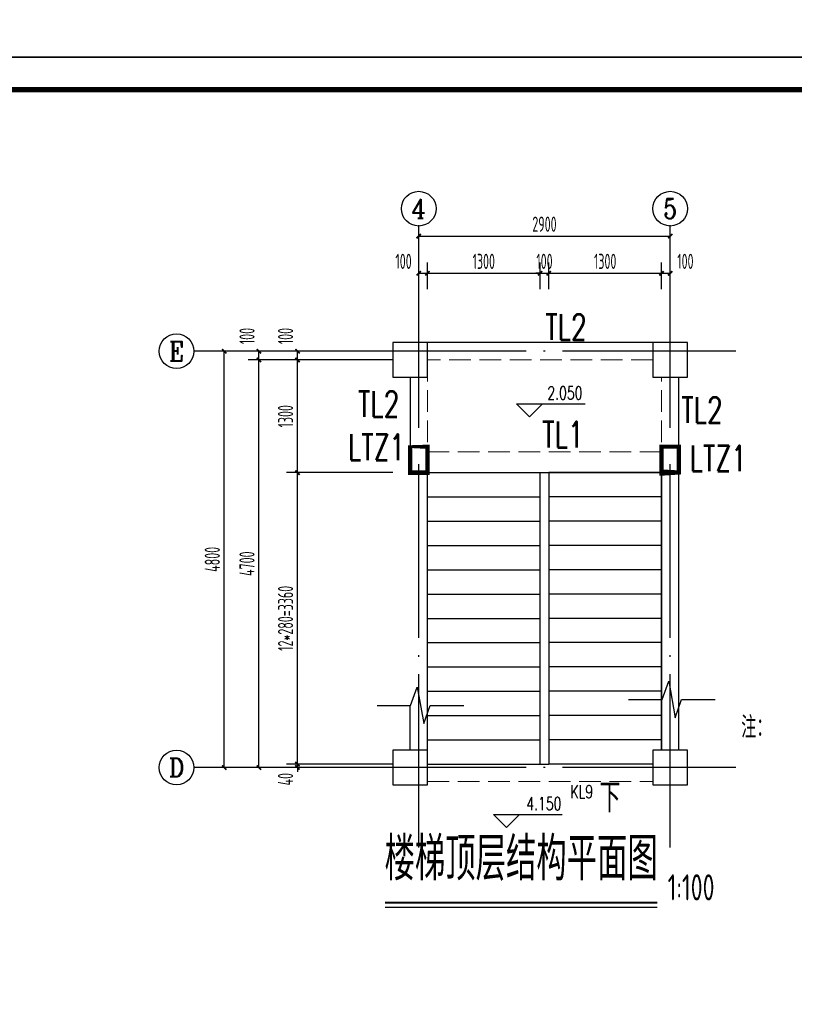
# Model space of a CAD drawing. Extents: x 4550910 to 19796140, y 148416 to 4611575.
# Tile 3 of 49: x 9697338 to 9706270, y 2030211 to 2041563. Entities that reach past the tile are written whole.
import ezdxf
from ezdxf.enums import TextEntityAlignment as Align

# ---------------------------------------------------------------- set-up
doc = ezdxf.new("R2010")
doc.units = 0
doc.header["$LTSCALE"] = 1000
for name, pattern in [('DASH', [0.35, 0.25, -0.1]), ('DASHED', [0.75, 0.5, -0.25]), ('DOTE', [2.4200000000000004, 2, -0.2, 0.02, -0.2])]:
    doc.linetypes.add(name, pattern=pattern)
doc.layers.get('0').update_dxf_attribs({"linetype": 'CONTINUOUS'})
doc.layers.get('Defpoints').update_dxf_attribs({"linetype": 'CONTINUOUS'})
for name, color, linetype in [('AXIS_DIM', 3, 'CONTINUOUS'), ('AXIS_TEXT', 7, 'CONTINUOUS'), ('COLUMN', 1, 'CONTINUOUS'), ('DIM_ELEV', 3, 'CONTINUOUS'), ('DIM_SYMB', 3, 'CONTINUOUS'), ('DOTE', 8, 'DOTE'), ('LATRINE', 6, 'CONTINUOUS'), ('PUB_TEXT', 7, 'CONTINUOUS'), ('STAIR', 2, 'CONTINUOUS'), ('TEXT', 7, 'CONTINUOUS'), ('THICK', 6, 'CONTINUOUS'), ('THIN', 7, 'CONTINUOUS'), ('WALL', 2, 'CONTINUOUS'), ('图框', 7, 'CONTINUOUS')]:
    doc.layers.add(name, color=color, linetype=linetype)
doc.layers.add('BEAM', color=4, linetype='DASHED', lineweight=0)
doc.layers.add('意见', color=6, linetype='CONTINUOUS', plot=False)
doc.styles.add('_HZTXT', font='txt.shx', dxfattribs={"width": 0.8, "bigfont": 'hztxt.shx'})
doc.styles.add('_TCH_AXIS', font='COMPLEX', dxfattribs={"bigfont": 'GBCBIG'})
doc.styles.add('_TCH_DIM', font='SIMPLEX', dxfattribs={"bigfont": 'GBCBIG'})
doc.styles.add('COMPLEX', font='complex.shx', dxfattribs={"bigfont": 'gbcbig.shx'})
doc.styles.add('DIM_FONT', font='tssdeng2.shx', dxfattribs={"width": 0.6, "bigfont": 'hztxt.shx'})
doc.styles.add('TSSD_Norm', font='Tssdeng.shx', dxfattribs={"bigfont": 'hztxt.shx'})
doc.dimstyles.new('_TCH_ARCH&&50', dxfattribs={"dimscale": 0.5, "dimtxt": 350, "dimasz": 100, "dimexe": 250, "dimexo": 300, "dimgap": 100, "dimtad": 1, "dimdec": 0, "dimzin": 0, "dimdsep": 46, "dimtxsty": 'DIM_FONT', "dimblk": 'ARCHTICK', "dimcen": 0.09, "dimclrt": 7, "dimazin": 2, "dimtfac": 1, "dimtdec": 0, "dimtix": 1, "dimtmove": 2, "dimatfit": 3, "dimfxl": 0, "dimtolj": 1, "dimtzin": 0, "dimarcsym": 0})

# ---------------------------------------------------------------- blocks, each defined once
blk = doc.blocks.new('_ArchTick')
at = {"color": 0, "linetype": 'ByBlock', "const_width": 0.4}
blk.add_lwpolyline([(-0.5, -0.5), (0.5, 0.5)], dxfattribs=at)
blk = doc.blocks.new('*D346')
at = {"layer": 'AXIS_DIM', "color": 0, "lineweight": -2, "transparency": 16777216}
for p, q in [((9701640.695828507, 2032980.816146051), (9700415.695828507, 2032980.816146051)), ((9700540.695828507, 2032980.816146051), (9700540.695828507, 2033030.816146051)), ((9700540.695828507, 2032940.816146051), (9700540.695828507, 2032980.816146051)), ((9701640.695828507, 2032940.816146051), (9700415.695828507, 2032940.816146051)), ((9700540.695828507, 2032940.816146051), (9700540.695828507, 2032890.816146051))]:
    blk.add_line(p, q, dxfattribs=at)
at = {"layer": 'Defpoints', "color": 0, "transparency": 16777216}
for p in [(9700540.695828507, 2032980.816146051), (9701790.695828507, 2032980.816146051), (9701790.695828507, 2032940.816146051)]:
    blk.add_point(p, dxfattribs=at)
at = {"layer": 'AXIS_DIM', "color": 0, "lineweight": -2, "transparency": 16777216, "xscale": 50, "yscale": 50, "zscale": 50}
for p, rotation in [((9700540.695828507, 2032980.816146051), 270), ((9700540.695828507, 2032940.816146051), 90)]:
    blk.add_blockref('_ArchTick', p, dxfattribs=dict(at, rotation=rotation))
at = {"layer": 'AXIS_DIM', "color": 7, "transparency": 16777216, "insert": (9700403.195828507, 2032805.816146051), "char_height": 175, "attachment_point": 5, "rotation": 90, "style": 'DIM_FONT'}
blk.add_mtext('\\A1;40', dxfattribs=at)
blk = doc.blocks.new('*D347')
at = {"layer": 'AXIS_DIM', "color": 0, "lineweight": -2, "transparency": 16777216}
for p, q in [((9701640.695828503, 2036340.816146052), (9700415.695828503, 2036340.816146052)), ((9700540.695828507, 2032980.816146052), (9700540.695828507, 2036340.816146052)), ((9701640.695828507, 2032980.816146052), (9700415.695828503, 2032980.816146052))]:
    blk.add_line(p, q, dxfattribs=at)
at = {"layer": 'Defpoints', "color": 0, "transparency": 16777216}
for p in [(9700540.695828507, 2036340.816146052), (9701790.695828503, 2036340.816146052), (9701790.695828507, 2032980.816146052)]:
    blk.add_point(p, dxfattribs=at)
at = {"layer": 'AXIS_DIM', "color": 0, "lineweight": -2, "transparency": 16777216, "xscale": 50, "yscale": 50, "zscale": 50}
for p, rotation in [((9700540.695828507, 2036340.816146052), 90), ((9700540.695828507, 2032980.816146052), 270)]:
    blk.add_blockref('_ArchTick', p, dxfattribs=dict(at, rotation=rotation))
at = {"layer": 'AXIS_DIM', "color": 7, "transparency": 16777216, "insert": (9700403.195828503, 2034660.816146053), "char_height": 175, "attachment_point": 5, "rotation": 90, "style": 'DIM_FONT'}
blk.add_mtext('\\A1;12*280=3360', dxfattribs=at)
blk = doc.blocks.new('*D348')
at = {"layer": 'AXIS_DIM', "color": 0, "lineweight": -2, "transparency": 16777216}
for p, q in [((9701640.695828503, 2037640.816146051), (9700415.695828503, 2037640.816146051)), ((9700540.695828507, 2036340.816146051), (9700540.695828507, 2037640.816146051)), ((9701640.695828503, 2036340.816146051), (9700415.695828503, 2036340.816146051))]:
    blk.add_line(p, q, dxfattribs=at)
at = {"layer": 'Defpoints', "color": 0, "transparency": 16777216}
for p in [(9700540.695828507, 2037640.816146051), (9701790.695828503, 2037640.816146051), (9701790.695828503, 2036340.816146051)]:
    blk.add_point(p, dxfattribs=at)
at = {"layer": 'AXIS_DIM', "color": 0, "lineweight": -2, "transparency": 16777216, "xscale": 50, "yscale": 50, "zscale": 50}
for p, rotation in [((9700540.695828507, 2037640.816146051), 90), ((9700540.695828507, 2036340.816146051), 270)]:
    blk.add_blockref('_ArchTick', p, dxfattribs=dict(at, rotation=rotation))
at = {"layer": 'AXIS_DIM', "color": 7, "transparency": 16777216, "insert": (9700403.195828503, 2036990.816146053), "char_height": 175, "attachment_point": 5, "rotation": 90, "style": 'DIM_FONT'}
blk.add_mtext('\\A1;1300', dxfattribs=at)
blk = doc.blocks.new('*D349')
at = {"layer": 'AXIS_DIM', "color": 0, "lineweight": -2, "transparency": 16777216}
for p, q in [((9701640.695828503, 2037740.816146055), (9700415.695828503, 2037740.816146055)), ((9701640.695828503, 2037640.816146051), (9700415.695828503, 2037640.816146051)), ((9700540.695828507, 2037640.816146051), (9700540.695828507, 2037740.816146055))]:
    blk.add_line(p, q, dxfattribs=at)
at = {"layer": 'Defpoints', "color": 0, "transparency": 16777216}
for p in [(9700540.695828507, 2037740.816146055), (9701790.695828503, 2037740.816146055), (9701790.695828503, 2037640.816146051)]:
    blk.add_point(p, dxfattribs=at)
at = {"layer": 'AXIS_DIM', "color": 0, "lineweight": -2, "transparency": 16777216, "xscale": 50, "yscale": 50, "zscale": 50}
for p, rotation in [((9700540.695828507, 2037740.816146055), 90), ((9700540.695828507, 2037640.816146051), 270)]:
    blk.add_blockref('_ArchTick', p, dxfattribs=dict(at, rotation=rotation))
at = {"layer": 'AXIS_DIM', "color": 7, "transparency": 16777216, "insert": (9700403.195828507, 2037915.816146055), "char_height": 175, "attachment_point": 5, "rotation": 90, "style": 'DIM_FONT'}
blk.add_mtext('\\A1;100', dxfattribs=at)
blk = doc.blocks.new('*D350')
at = {"layer": 'AXIS_DIM', "color": 0, "lineweight": -2, "transparency": 16777216}
for p, q in [((9701196.29044742, 2037640.816146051), (9699971.290447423, 2037640.816146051)), ((9700096.29044742, 2032940.816146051), (9700096.29044742, 2037640.816146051)), ((9701196.290447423, 2032940.816146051), (9699971.290447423, 2032940.816146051))]:
    blk.add_line(p, q, dxfattribs=at)
at = {"layer": 'Defpoints', "color": 0, "transparency": 16777216}
for p in [(9700096.29044742, 2037640.816146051), (9701346.29044742, 2037640.816146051), (9701346.29044742, 2032940.816146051)]:
    blk.add_point(p, dxfattribs=at)
at = {"layer": 'AXIS_DIM', "color": 0, "lineweight": -2, "transparency": 16777216, "xscale": 50, "yscale": 50, "zscale": 50}
for p, rotation in [((9700096.29044742, 2037640.816146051), 90), ((9700096.29044742, 2032940.816146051), 270)]:
    blk.add_blockref('_ArchTick', p, dxfattribs=dict(at, rotation=rotation))
at = {"layer": 'AXIS_DIM', "color": 7, "transparency": 16777216, "insert": (9699958.79044742, 2035290.816146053), "char_height": 175, "attachment_point": 5, "rotation": 90, "style": 'DIM_FONT'}
blk.add_mtext('\\A1;4700', dxfattribs=at)
blk = doc.blocks.new('*D351')
at = {"layer": 'AXIS_DIM', "color": 0, "lineweight": -2, "transparency": 16777216}
for p, q in [((9701196.29044742, 2037740.816146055), (9699971.29044742, 2037740.816146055)), ((9701196.29044742, 2037640.816146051), (9699971.29044742, 2037640.816146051)), ((9700096.29044742, 2037640.816146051), (9700096.29044742, 2037740.816146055))]:
    blk.add_line(p, q, dxfattribs=at)
at = {"layer": 'Defpoints', "color": 0, "transparency": 16777216}
for p in [(9700096.29044742, 2037740.816146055), (9701346.29044742, 2037740.816146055), (9701346.29044742, 2037640.816146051)]:
    blk.add_point(p, dxfattribs=at)
at = {"layer": 'AXIS_DIM', "color": 0, "lineweight": -2, "transparency": 16777216, "xscale": 50, "yscale": 50, "zscale": 50}
for p, rotation in [((9700096.29044742, 2037740.816146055), 90), ((9700096.29044742, 2037640.816146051), 270)]:
    blk.add_blockref('_ArchTick', p, dxfattribs=dict(at, rotation=rotation))
at = {"layer": 'AXIS_DIM', "color": 7, "transparency": 16777216, "insert": (9699958.79044742, 2037915.816146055), "char_height": 175, "attachment_point": 5, "rotation": 90, "style": 'DIM_FONT'}
blk.add_mtext('\\A1;100', dxfattribs=at)
blk = doc.blocks.new('*D352')
at = {"layer": 'AXIS_DIM', "color": 0, "lineweight": -2, "transparency": 16777216}
for p, q in [((9701196.29044742, 2037740.816146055), (9699571.29044742, 2037740.816146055)), ((9699696.29044742, 2032940.816146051), (9699696.29044742, 2037740.816146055)), ((9701196.290447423, 2032940.816146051), (9699571.29044742, 2032940.816146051))]:
    blk.add_line(p, q, dxfattribs=at)
at = {"layer": 'Defpoints', "color": 0, "transparency": 16777216}
for p in [(9699696.29044742, 2037740.816146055), (9701346.29044742, 2037740.816146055), (9701346.29044742, 2032940.816146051)]:
    blk.add_point(p, dxfattribs=at)
at = {"layer": 'AXIS_DIM', "color": 0, "lineweight": -2, "transparency": 16777216, "xscale": 50, "yscale": 50, "zscale": 50}
for p, rotation in [((9699696.29044742, 2037740.816146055), 90), ((9699696.29044742, 2032940.816146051), 270)]:
    blk.add_blockref('_ArchTick', p, dxfattribs=dict(at, rotation=rotation))
at = {"layer": 'AXIS_DIM', "color": 7, "transparency": 16777216, "insert": (9699558.790447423, 2035340.816146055), "char_height": 175, "attachment_point": 5, "rotation": 90, "style": 'DIM_FONT'}
blk.add_mtext('\\A1;4800', dxfattribs=at)
blk = doc.blocks.new('_AXISO')
blk.add_circle((0, 0), 0.5)
at = {"layer": 'AXIS_TEXT', "style": 'COMPLEX', "width": 1.041666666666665}
blk.add_attdef('A', text='', height=0.56, dxfattribs=at).set_placement((-0.25, -0.28), (0.25, -0.28), align=Align.FIT)
blk = doc.blocks.new('*D493')
at = {"layer": 'AXIS_DIM', "color": 0, "lineweight": -2, "transparency": 16777216}
for p, q in [((9701938.849900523, 2038456.532202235), (9701938.849900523, 2038764.584987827)), ((9702038.849900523, 2038456.532202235), (9702038.849900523, 2038764.584987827)), ((9701938.849900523, 2038639.584987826), (9702038.849900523, 2038639.584987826))]:
    blk.add_line(p, q, dxfattribs=at)
at = {"layer": 'Defpoints', "color": 0, "transparency": 16777216}
for p in [(9702038.849900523, 2038639.584987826), (9701938.849900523, 2038306.532202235), (9702038.849900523, 2038306.532202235)]:
    blk.add_point(p, dxfattribs=at)
at = {"layer": 'AXIS_DIM', "color": 0, "lineweight": -2, "transparency": 16777216, "xscale": 50, "yscale": 50, "zscale": 50, "rotation": 180}
blk.add_blockref('_ArchTick', (9701938.849900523, 2038639.584987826), dxfattribs=at)
at = {"layer": 'AXIS_DIM', "color": 0, "lineweight": -2, "transparency": 16777216, "xscale": 50, "yscale": 50, "zscale": 50}
blk.add_blockref('_ArchTick', (9702038.849900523, 2038639.584987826), dxfattribs=at)
at = {"layer": 'AXIS_DIM', "color": 7, "transparency": 16777216, "insert": (9701763.849900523, 2038777.084987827), "char_height": 175, "attachment_point": 5, "style": 'DIM_FONT'}
blk.add_mtext('\\A1;100', dxfattribs=at)
blk = doc.blocks.new('*D494')
at = {"layer": 'AXIS_DIM', "color": 0, "lineweight": -2, "transparency": 16777216}
for p, q in [((9702038.849900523, 2038456.532202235), (9702038.849900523, 2038764.584987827)), ((9703338.849900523, 2038456.532202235), (9703338.849900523, 2038764.584987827)), ((9702038.849900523, 2038639.584987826), (9703338.849900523, 2038639.584987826))]:
    blk.add_line(p, q, dxfattribs=at)
at = {"layer": 'Defpoints', "color": 0, "transparency": 16777216}
for p in [(9703338.849900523, 2038639.584987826), (9702038.849900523, 2038306.532202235), (9703338.849900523, 2038306.532202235)]:
    blk.add_point(p, dxfattribs=at)
at = {"layer": 'AXIS_DIM', "color": 0, "lineweight": -2, "transparency": 16777216, "xscale": 50, "yscale": 50, "zscale": 50, "rotation": 180}
blk.add_blockref('_ArchTick', (9702038.849900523, 2038639.584987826), dxfattribs=at)
at = {"layer": 'AXIS_DIM', "color": 0, "lineweight": -2, "transparency": 16777216, "xscale": 50, "yscale": 50, "zscale": 50}
blk.add_blockref('_ArchTick', (9703338.849900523, 2038639.584987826), dxfattribs=at)
at = {"layer": 'AXIS_DIM', "color": 7, "transparency": 16777216, "insert": (9702688.849900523, 2038777.084987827), "char_height": 175, "attachment_point": 5, "style": 'DIM_FONT'}
blk.add_mtext('\\A1;1300', dxfattribs=at)
blk = doc.blocks.new('*D495')
at = {"layer": 'AXIS_DIM', "color": 0, "lineweight": -2, "transparency": 16777216}
for p, q in [((9703338.849900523, 2038456.532202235), (9703338.849900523, 2038764.584987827)), ((9703438.849900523, 2038456.532202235), (9703438.849900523, 2038764.584987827)), ((9703338.849900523, 2038639.584987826), (9703288.849900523, 2038639.584987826)), ((9703338.849900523, 2038639.584987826), (9703438.849900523, 2038639.584987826)), ((9703438.849900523, 2038639.584987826), (9703488.849900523, 2038639.584987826))]:
    blk.add_line(p, q, dxfattribs=at)
at = {"layer": 'Defpoints', "color": 0, "transparency": 16777216}
for p in [(9703438.849900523, 2038639.584987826), (9703338.849900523, 2038306.532202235), (9703438.849900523, 2038306.532202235)]:
    blk.add_point(p, dxfattribs=at)
at = {"layer": 'AXIS_DIM', "color": 0, "lineweight": -2, "transparency": 16777216, "xscale": 50, "yscale": 50, "zscale": 50}
blk.add_blockref('_ArchTick', (9703338.849900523, 2038639.584987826), dxfattribs=at)
at = {"layer": 'AXIS_DIM', "color": 0, "lineweight": -2, "transparency": 16777216, "xscale": 50, "yscale": 50, "zscale": 50, "rotation": 180}
blk.add_blockref('_ArchTick', (9703438.849900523, 2038639.584987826), dxfattribs=at)
at = {"layer": 'AXIS_DIM', "color": 7, "transparency": 16777216, "insert": (9703388.849900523, 2038777.084987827), "char_height": 175, "attachment_point": 5, "style": 'DIM_FONT'}
blk.add_mtext('\\A1;100', dxfattribs=at)
blk = doc.blocks.new('*D496')
at = {"layer": 'AXIS_DIM', "color": 0, "lineweight": -2, "transparency": 16777216}
for p, q in [((9703438.849900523, 2038456.532202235), (9703438.849900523, 2038764.584987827)), ((9704738.849900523, 2038456.532202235), (9704738.849900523, 2038764.584987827)), ((9703438.849900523, 2038639.584987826), (9704738.849900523, 2038639.584987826))]:
    blk.add_line(p, q, dxfattribs=at)
at = {"layer": 'Defpoints', "color": 0, "transparency": 16777216}
for p in [(9704738.849900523, 2038639.584987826), (9703438.849900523, 2038306.532202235), (9704738.849900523, 2038306.532202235)]:
    blk.add_point(p, dxfattribs=at)
at = {"layer": 'AXIS_DIM', "color": 0, "lineweight": -2, "transparency": 16777216, "xscale": 50, "yscale": 50, "zscale": 50, "rotation": 180}
blk.add_blockref('_ArchTick', (9703438.849900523, 2038639.584987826), dxfattribs=at)
at = {"layer": 'AXIS_DIM', "color": 0, "lineweight": -2, "transparency": 16777216, "xscale": 50, "yscale": 50, "zscale": 50}
blk.add_blockref('_ArchTick', (9704738.849900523, 2038639.584987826), dxfattribs=at)
at = {"layer": 'AXIS_DIM', "color": 7, "transparency": 16777216, "insert": (9704088.849900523, 2038777.084987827), "char_height": 175, "attachment_point": 5, "style": 'DIM_FONT'}
blk.add_mtext('\\A1;1300', dxfattribs=at)
blk = doc.blocks.new('*D497')
at = {"layer": 'AXIS_DIM', "color": 0, "lineweight": -2, "transparency": 16777216}
for p, q in [((9704738.849900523, 2038456.532202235), (9704738.849900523, 2038764.584987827)), ((9704838.849900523, 2038456.532202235), (9704838.849900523, 2038764.584987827)), ((9704738.849900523, 2038639.584987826), (9704838.849900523, 2038639.584987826))]:
    blk.add_line(p, q, dxfattribs=at)
at = {"layer": 'Defpoints', "color": 0, "transparency": 16777216}
for p in [(9704838.849900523, 2038639.584987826), (9704738.849900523, 2038306.532202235), (9704838.849900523, 2038306.532202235)]:
    blk.add_point(p, dxfattribs=at)
at = {"layer": 'AXIS_DIM', "color": 0, "lineweight": -2, "transparency": 16777216, "xscale": 50, "yscale": 50, "zscale": 50, "rotation": 180}
blk.add_blockref('_ArchTick', (9704738.849900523, 2038639.584987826), dxfattribs=at)
at = {"layer": 'AXIS_DIM', "color": 0, "lineweight": -2, "transparency": 16777216, "xscale": 50, "yscale": 50, "zscale": 50}
blk.add_blockref('_ArchTick', (9704838.849900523, 2038639.584987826), dxfattribs=at)
at = {"layer": 'AXIS_DIM', "color": 7, "transparency": 16777216, "insert": (9705013.849900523, 2038777.084987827), "char_height": 175, "attachment_point": 5, "style": 'DIM_FONT'}
blk.add_mtext('\\A1;100', dxfattribs=at)
blk = doc.blocks.new('*D498')
at = {"layer": 'AXIS_DIM', "color": 0, "lineweight": -2, "transparency": 16777216}
for p, q in [((9701938.849900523, 2038456.532202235), (9701938.849900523, 2039193.152649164)), ((9704838.849900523, 2038456.532202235), (9704838.849900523, 2039193.152649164)), ((9701938.849900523, 2039068.152649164), (9704838.849900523, 2039068.152649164))]:
    blk.add_line(p, q, dxfattribs=at)
at = {"layer": 'Defpoints', "color": 0, "transparency": 16777216}
for p in [(9704838.849900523, 2039068.152649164), (9701938.849900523, 2038306.532202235), (9704838.849900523, 2038306.532202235)]:
    blk.add_point(p, dxfattribs=at)
at = {"layer": 'AXIS_DIM', "color": 0, "lineweight": -2, "transparency": 16777216, "xscale": 50, "yscale": 50, "zscale": 50, "rotation": 180}
blk.add_blockref('_ArchTick', (9701938.849900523, 2039068.152649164), dxfattribs=at)
at = {"layer": 'AXIS_DIM', "color": 0, "lineweight": -2, "transparency": 16777216, "xscale": 50, "yscale": 50, "zscale": 50}
blk.add_blockref('_ArchTick', (9704838.849900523, 2039068.152649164), dxfattribs=at)
at = {"layer": 'AXIS_DIM', "color": 7, "transparency": 16777216, "insert": (9703388.849900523, 2039205.652649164), "char_height": 175, "attachment_point": 5, "style": 'DIM_FONT'}
blk.add_mtext('\\A1;2900', dxfattribs=at)

msp = doc.modelspace()

# ---------------------------------------------------------------- linework, layer by layer
at = {"const_width": 50}
for points in [[(9702038.849900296, 2036640.816146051), (9701838.849900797, 2036640.816146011), (9701838.849900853, 2036340.816146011), (9702038.849900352, 2036340.816146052)], [(9704938.849900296, 2036640.816146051), (9704738.849900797, 2036640.816146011), (9704738.84990085, 2036340.816146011), (9704938.849900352, 2036340.816146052)]]:
    msp.add_lwpolyline(points, close=True, dxfattribs=at)
at = {"layer": 'AXIS_DIM'}
for p, q in [((9701938.849900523, 2038306.532202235), (9701938.849900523, 2039184.553000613)), ((9704838.849900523, 2038306.532202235), (9704838.849900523, 2039184.553000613)), ((9701346.29044742, 2037740.816146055), (9699346.29044742, 2037740.816146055)), ((9701346.29044742, 2032940.816146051), (9699346.290447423, 2032940.816146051))]:
    msp.add_line(p, q, dxfattribs=at)
at = {"layer": 'BEAM', "linetype": 'DASH'}
for p, q in [((9704638.849898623, 2037640.816145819), (9702038.849900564, 2037640.816145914)), ((9704638.849898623, 2037640.816144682), (9702038.849900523, 2037640.816146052)), ((9702038.849900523, 2037640.816146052), (9702038.849900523, 2036340.816146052)), ((9704738.849900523, 2036340.816146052), (9704738.8499002, 2037440.816151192)), ((9702038.849900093, 2036580.816146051), (9704738.849899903, 2036580.816145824)), ((9702038.849900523, 2032780.816146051), (9704638.849900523, 2032780.816146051))]:
    msp.add_line(p, q, dxfattribs=at)
at = {"layer": 'COLUMN'}
for p, q in [((9702038.84990052, 2037840.816146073), (9701638.849900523, 2037840.816146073)), ((9701638.849900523, 2037840.816146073), (9701638.849900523, 2037440.816146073)), ((9702038.84990052, 2037440.816146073), (9702038.84990052, 2037840.816146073)), ((9705038.84990052, 2037840.816146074), (9704638.849900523, 2037840.816146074)), ((9704638.849900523, 2037840.816146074), (9704638.849900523, 2037440.816146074)), ((9705038.84990052, 2037440.816146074), (9705038.84990052, 2037840.816146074)), ((9701638.849900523, 2037440.816146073), (9702038.84990052, 2037440.816146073)), ((9704638.849900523, 2037440.816146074), (9705038.84990052, 2037440.816146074))]:
    msp.add_line(p, q, dxfattribs=at)
at = {"layer": 'DIM_ELEV'}
for p, q in [((9703215.418686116, 2036982.762248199), (9703065.418686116, 2037132.762248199)), ((9703065.418686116, 2037132.762248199), (9703857.046093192, 2037132.762248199)), ((9703215.418686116, 2036982.762248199), (9703365.418686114, 2037132.762248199)), ((9702952.786514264, 2032248.092975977), (9702802.786514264, 2032398.092975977)), ((9702802.786514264, 2032398.092975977), (9703594.413921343, 2032398.092975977)), ((9702952.786514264, 2032248.092975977), (9703102.786514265, 2032398.092975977))]:
    msp.add_line(p, q, dxfattribs=at)
at = {"layer": 'DIM_SYMB'}
msp.add_lwpolyline([(9704117.319270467, 2032877.967422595, 0, 0, 0), (9704117.319270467, 2036687.193521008, 0, 0, 0), (9702691.881316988, 2036687.193521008, 0, 0, 0), (9702691.881316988, 2033287.967422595, 40, 0, 0), (9702691.881316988, 2033137.967422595, 0, 0, 0)], format="xyseb", dxfattribs=at)
for points in [[(9704358.68038634, 2033724.851068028), (9704745.735431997, 2033724.851068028), (9704822.169181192, 2033934.851068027), (9704896.226513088, 2033514.851068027), (9704970.735431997, 2033724.851068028), (9705357.79047765, 2033724.851068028)], [(9701458.68038634, 2033656.649660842), (9701845.735431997, 2033656.649660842), (9701922.169181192, 2033866.649660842), (9701996.226513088, 2033446.649660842), (9702070.735431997, 2033656.649660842), (9702457.79047765, 2033656.649660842)]]:
    msp.add_lwpolyline(points, dxfattribs=at)
at = {"layer": 'DOTE', "linetype": 'DOTE'}
for p, q in [((9701938.849900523, 2032017.604143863), (9701938.849900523, 2038306.532202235)), ((9704838.849900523, 2032017.604143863), (9704838.849900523, 2038306.532202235)), ((9705597.201590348, 2037740.816146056), (9701346.29044742, 2037740.816146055)), ((9705597.201590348, 2032940.816146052), (9701346.29044742, 2032940.816146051))]:
    msp.add_line(p, q, dxfattribs=at)
at = {"layer": 'LATRINE'}
for p, q in [((9701838.849900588, 2036315.816146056), (9701838.849900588, 2036340.816146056)), ((9704738.849900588, 2036315.816146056), (9704738.849900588, 2036340.816146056))]:
    msp.add_line(p, q, dxfattribs=at)
at = {"layer": 'STAIR'}
for p, q in [((9702038.849900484, 2033140.816141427), (9702038.849900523, 2036340.816146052)), ((9704738.849900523, 2036340.816146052), (9704738.849900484, 2033140.816141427)), ((9703338.849900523, 2032980.816146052), (9703438.849900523, 2032980.816146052))]:
    msp.add_line(p, q, dxfattribs=at)
at = {"layer": 'THICK', "const_width": 25}
msp.add_lwpolyline([(9701550.778647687, 2031382.120703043), (9704689.718692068, 2031382.120703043)], dxfattribs=at)
at = {"layer": 'THIN'}
msp.add_lwpolyline([(9701550.778647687, 2031332.120703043), (9704689.718692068, 2031332.120703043)], dxfattribs=at)
at = {"layer": 'WALL'}
for p, q in [((9702038.849900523, 2033140.816146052), (9701638.849900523, 2033140.816146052)), ((9701638.849900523, 2033140.816146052), (9701638.849900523, 2032740.816146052)), ((9702038.849900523, 2032740.816146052), (9702038.849900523, 2033140.816146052)), ((9705038.849900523, 2033140.816146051), (9704638.849900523, 2033140.816146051)), ((9704638.849900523, 2033140.816146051), (9704638.849900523, 2032740.816146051)), ((9705038.849900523, 2032740.816146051), (9705038.849900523, 2033140.816146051)), ((9701638.849900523, 2032740.816146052), (9702038.849900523, 2032740.816146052)), ((9704638.849900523, 2032740.816146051), (9705038.849900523, 2032740.816146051))]:
    msp.add_line(p, q, dxfattribs=at)
at = {"layer": '图框', "color": 4}
for points in [[(9729688.269373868, 2070832.555369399), (9687688.269373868, 2070832.555369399), (9687688.269373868, 2041132.555369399), (9729688.269373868, 2041132.555369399)], [(9719188.269373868, 2041132.555369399), (9687688.269373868, 2041132.555369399), (9687688.269373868, 2018857.555369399), (9719188.269373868, 2018857.555369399)]]:
    msp.add_lwpolyline(points, close=True, dxfattribs=at)
at = {"layer": '图框', "color": 4, "const_width": 60}
msp.add_lwpolyline([(9689563.269373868, 2019232.555369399), (9718813.269373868, 2019232.555369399), (9718813.269373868, 2040757.555369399), (9689563.269373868, 2040757.555369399)], close=True, dxfattribs=at)
at = {"layer": '意见'}
for p, q in [((9704638.849898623, 2037840.816145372), (9702038.849898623, 2037840.816146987)), ((9701838.849900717, 2037440.816141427), (9701838.84990088, 2036640.816146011)), ((9704938.849900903, 2036340.816146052), (9704938.849901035, 2037440.816151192)), ((9704938.849900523, 2033140.816146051), (9704938.849900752, 2037440.816141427)), ((9702038.849900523, 2036340.816146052), (9703338.849900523, 2036340.816146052)), ((9702038.849899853, 2033140.816141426), (9702038.849899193, 2036340.816146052)), ((9702038.849900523, 2036340.816146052), (9704738.849900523, 2036340.816146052)), ((9703338.849900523, 2032980.816146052), (9703338.849900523, 2036340.816146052)), ((9703438.849900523, 2036340.816146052), (9703438.849900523, 2032980.816146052)), ((9704738.849900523, 2036340.816146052), (9703438.849900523, 2036340.816146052)), ((9704738.849900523, 2033140.816146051), (9704738.849900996, 2036340.816146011)), ((9702038.849900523, 2036060.816146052), (9703338.849900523, 2036060.816146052)), ((9704738.849900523, 2036060.816146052), (9703438.849900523, 2036060.816146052)), ((9702038.849900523, 2035780.816146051), (9703338.849900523, 2035780.816146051)), ((9704738.849900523, 2035780.816146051), (9703438.849900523, 2035780.816146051)), ((9702038.849900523, 2035500.816146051), (9703338.849900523, 2035500.816146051)), ((9704738.849900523, 2035500.816146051), (9703438.849900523, 2035500.816146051)), ((9702038.849900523, 2035220.816146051), (9703338.849900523, 2035220.816146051)), ((9704738.849900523, 2035220.816146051), (9703438.849900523, 2035220.816146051)), ((9702038.849900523, 2034940.816146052), (9703338.849900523, 2034940.816146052)), ((9704738.849900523, 2034940.816146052), (9703438.849900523, 2034940.816146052)), ((9702038.849900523, 2034660.816146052), (9703338.849900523, 2034660.816146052)), ((9704738.849900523, 2034660.816146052), (9703438.849900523, 2034660.816146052)), ((9702038.849900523, 2034380.816146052), (9703338.849900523, 2034380.816146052)), ((9704738.849900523, 2034380.816146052), (9703438.849900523, 2034380.816146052)), ((9702038.849900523, 2034100.816146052), (9703338.849900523, 2034100.816146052)), ((9704738.849900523, 2034100.816146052), (9703438.849900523, 2034100.816146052)), ((9702038.849900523, 2033820.816146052), (9703338.849900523, 2033820.816146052)), ((9704738.849900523, 2033820.816146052), (9703438.849900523, 2033820.816146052)), ((9701838.849900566, 2033140.816141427), (9701838.849900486, 2033656.649660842)), ((9702038.849900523, 2033540.816146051), (9703338.849900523, 2033540.816146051)), ((9704738.849900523, 2033540.816146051), (9703438.849900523, 2033540.816146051)), ((9702038.849900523, 2033260.816146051), (9703338.849900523, 2033260.816146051)), ((9704738.849900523, 2033260.816146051), (9703438.849900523, 2033260.816146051)), ((9702038.849900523, 2032980.816146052), (9703338.849900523, 2032980.816146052)), ((9704638.849898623, 2032980.816146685), (9703438.849900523, 2032980.816146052))]:
    msp.add_line(p, q, dxfattribs=at)

# ---------------------------------------------------------------- block references
at = {"layer": 'AXIS_DIM'}
ref = msp.add_blockref('_AXISO', (9701938.849900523, 2039384.553000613), dxfattribs=dict(at, xscale=400, yscale=400, zscale=400))
ref.add_attrib('A', '4', dxfattribs={"layer": 'AXIS_TEXT', "height": 222.7208816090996, "style": '_TCH_AXIS'}).set_placement((9701854.003850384, 2039273.192559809), (9702023.69595066, 2039273.192559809), align=Align.FIT)
ref = msp.add_blockref('_AXISO', (9704838.849900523, 2039384.553000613), dxfattribs=dict(at, xscale=400, yscale=400, zscale=400))
ref.add_attrib('A', '5', dxfattribs={"layer": 'AXIS_TEXT', "height": 232.9740824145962, "style": '_TCH_AXIS'}).set_placement((9704761.191873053, 2039268.065959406), (9704916.507927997, 2039268.065959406), align=Align.FIT)
ref = msp.add_blockref('_AXISO', (9699146.29044742, 2037740.816146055), dxfattribs=dict(at, xscale=400, yscale=400, zscale=400))
ref.add_attrib('A', 'E', dxfattribs={"layer": 'AXIS_TEXT', "height": 222.7208816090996, "style": '_TCH_AXIS'}).set_placement((9699061.444397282, 2037629.45570525), (9699231.136497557, 2037629.45570525), align=Align.FIT)
ref = msp.add_blockref('_AXISO', (9699146.29044742, 2032940.816146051), dxfattribs=dict(at, xscale=400, yscale=400, zscale=400))
ref.add_attrib('A', 'D', dxfattribs={"layer": 'AXIS_TEXT', "height": 217.628563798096, "style": '_TCH_AXIS'}).set_placement((9699058.202695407, 2032832.001864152), (9699234.378199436, 2032832.001864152), align=Align.FIT)

# ---------------------------------------------------------------- texts
at = {"style": '_HZTXT', "width": 0.7}
msp.add_text('注：', height=250, dxfattribs=at).set_placement((9705657.12799994, 2033281.270643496))
at = {"layer": 'PUB_TEXT', "style": '_TCH_DIM'}
for s, height, width, p in [('TL2', 297.5, 0.7058823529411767, (9703397.735714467, 2037870.311253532)), ('2.050', 148.75, 0.7058823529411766, (9703422.046093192, 2037185.262248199)), ('TL2', 297.5, 0.7058823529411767, (9701238.24114698, 2036982.712133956)), ('TL2', 297.5, 0.7058823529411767, (9704966.370941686, 2036913.62701211)), ('TL1', 297.5, 0.7058823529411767, (9703361.574401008, 2036632.007405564)), ('LTZ1', 297.5, 0.7058823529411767, (9701123.28938008, 2036485.613169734)), ('LTZ1', 297.5, 0.7058823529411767, (9705062.741317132, 2036357.610500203)), ('KL9', 148.75, 0.7058823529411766, (9703688.194726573, 2032587.478200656)), ('4.150', 148.75, 0.7058823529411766, (9703179.413921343, 2032450.592975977))]:
    msp.add_text(s, height=height, dxfattribs=dict(at, width=width)).set_placement(p)
msp.add_text('下', height=337.5886524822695, dxfattribs=at).set_placement((9704022.372461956, 2032422.967422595))
at = {"layer": 'TEXT', "style": 'TSSD_Norm', "width": 0.699999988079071}
for s, height, p in [('楼梯顶层结构平面图', 500, (9701544.917200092, 2031488.240211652)), ('1:100', 300, (9704809.18903434, 2031318.819521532))]:
    msp.add_text(s, height=height, dxfattribs=at).set_placement(p, align=Align.BOTTOM_LEFT)

# ---------------------------------------------------------------- dimensions: what is measured, and where the dimension line sits
at = {"layer": 'AXIS_DIM'}
for p1, p2, distance, picture, middle in [((9701938.849900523, 2038306.532202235), (9704838.849900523, 2038306.532202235), 761.6204469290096, '*D498', (9703388.849900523, 2039205.652649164)), ((9702038.849900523, 2038306.532202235), (9703338.849900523, 2038306.532202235), 333.0527855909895, '*D494', (9702688.849900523, 2038777.084987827)), ((9703338.849900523, 2038306.532202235), (9703438.849900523, 2038306.532202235), 333.0527855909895, '*D495', (9703388.849900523, 2038777.084987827)), ((9703438.849900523, 2038306.532202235), (9704738.849900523, 2038306.532202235), 333.0527855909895, '*D496', (9704088.849900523, 2038777.084987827)), ((9701346.29044742, 2032940.816146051), (9701346.29044742, 2037740.816146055), 1650, '*D352', (9699558.790447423, 2035340.816146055)), ((9701346.29044742, 2032940.816146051), (9701346.29044742, 2037640.816146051), 1250, '*D350', (9699958.79044742, 2035290.816146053)), ((9701790.695828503, 2036340.816146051), (9701790.695828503, 2037640.816146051), 1249.9999999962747, '*D348', (9700403.195828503, 2036990.816146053))]:
    dim = msp.add_aligned_dim(p1=p1, p2=p2, distance=distance, dimstyle='_TCH_ARCH&&50', dxfattribs=at)
    dim.commit()
    dim.dimension.update_dxf_attribs({"geometry": picture, "text_midpoint": middle})
for base, p1, p2, angle, picture, middle in [((9702038.849900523, 2038639.584987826), (9701938.849900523, 2038306.532202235), (9702038.849900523, 2038306.532202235), 0, '*D493', (9701763.849900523, 2038777.084987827)), ((9704838.849900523, 2038639.584987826), (9704738.849900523, 2038306.532202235), (9704838.849900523, 2038306.532202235), 0, '*D497', (9705013.849900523, 2038777.084987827)), ((9700096.29044742, 2037740.816146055), (9701346.29044742, 2037640.816146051), (9701346.29044742, 2037740.816146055), 90, '*D351', (9699958.79044742, 2037915.816146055)), ((9700540.695828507, 2037740.816146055), (9701790.695828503, 2037640.816146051), (9701790.695828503, 2037740.816146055), 90, '*D349', (9700403.195828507, 2037915.816146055)), ((9700540.695828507, 2032980.816146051), (9701790.695828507, 2032940.816146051), (9701790.695828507, 2032980.816146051), 90, '*D346', (9700403.195828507, 2032805.816146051))]:
    dim = msp.add_linear_dim(base=base, p1=p1, p2=p2, angle=angle, dimstyle='_TCH_ARCH&&50', dxfattribs=at)
    dim.commit()
    dim.dimension.update_dxf_attribs({"geometry": picture, "text_midpoint": middle, "dimtype": 129})
dim = msp.add_aligned_dim(p1=(9701790.695828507, 2032980.816146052), p2=(9701790.695828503, 2036340.816146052), distance=1249.9999999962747, text='12*280=3360', dimstyle='_TCH_ARCH&&50', dxfattribs=at)
dim.commit()
dim.dimension.update_dxf_attribs({"geometry": '*D347', "text_midpoint": (9700403.195828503, 2034660.816146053)})

doc.saveas('drawing.dxf')
